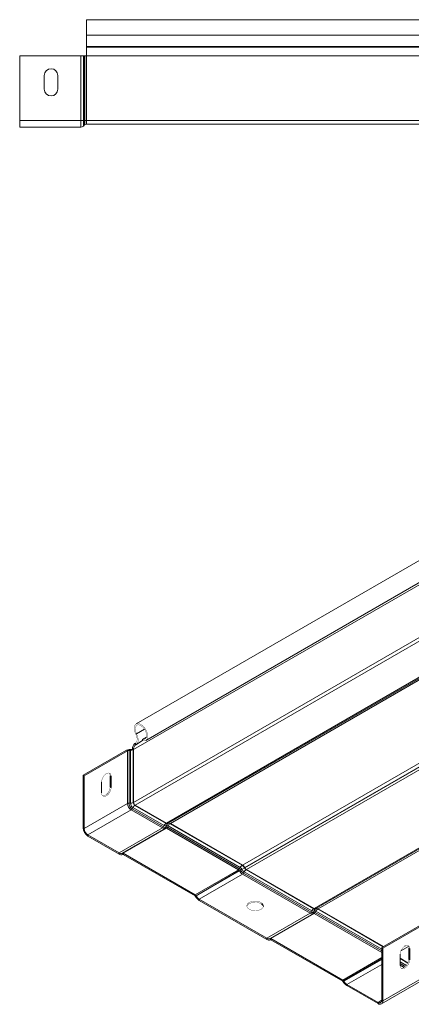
# Model space of a CAD drawing. Header units: millimetres. Extents: x 256 to 1193, y -1997 to 462.
# Tile 10 of 16: x 338 to 526, y -10 to 462. Entities that reach past the tile are written whole.
import ezdxf

# ---------------------------------------------------------------- set-up
doc = ezdxf.new("R2010")
doc.units = ezdxf.units.MM
doc.linetypes.add('K5LT32768', pattern=[0])
doc.linetypes.add('K5LT32769', pattern=[0])

msp = doc.modelspace()

# ---------------------------------------------------------------- linework, layer by layer
at = {"color": 7, "linetype": 'K5LT32768', "lineweight": 15}
for p, q in [((638.38, 461.62), (370.38, 461.62)), ((370.38, 454.17), (370.38, 461.62)), ((370.38, 454.17), (638.38, 454.17)), ((370.38, 448.86), (370.38, 454.17)), ((370.38, 448.49), (370.38, 448.86)), ((370.38, 448.86), (638.38, 448.86)), ((370.38, 444.36), (370.38, 448.49)), ((370.38, 448.49), (638.38, 448.49)), ((367.71, 444.36), (338.38, 444.36)), ((338.38, 413.42), (338.38, 444.36)), ((367.71, 413.42), (367.71, 444.36)), ((368.89, 444.36), (367.71, 444.36)), ((368.89, 413.42), (368.89, 444.36)), ((369.36, 444.36), (368.89, 444.36)), ((369.36, 413.42), (369.36, 444.36)), ((370.18, 444.36), (369.36, 444.36)), ((370.18, 413.42), (370.18, 444.36)), ((370.38, 444.36), (370.18, 444.36)), ((370.38, 413.42), (370.38, 444.36)), ((350.13, 434.87), (350.13, 428.37)), ((356.63, 428.37), (356.63, 434.87)), ((367.71, 413.42), (338.38, 413.42)), ((338.38, 410.22), (338.38, 413.42)), ((367.71, 410.22), (338.38, 410.22)), ((367.71, 410.22), (367.71, 413.42)), ((368.89, 413.42), (367.71, 413.42)), ((368.89, 410.74), (368.89, 413.42)), ((369.36, 413.42), (368.89, 413.42)), ((369.36, 411.26), (368.89, 410.74)), ((369.36, 411.26), (369.36, 413.42)), ((370.18, 413.42), (369.36, 413.42)), ((370.18, 411.62), (370.18, 413.42)), ((370.38, 413.42), (370.18, 413.42)), ((370.38, 411.62), (370.18, 411.62)), ((370.38, 411.62), (370.38, 413.42)), ((370.38, 411.62), (543.38, 411.62)), ((583.64, 233.98), (394.14, 124.58)), ((392.89, 112.29), (582.4, 221.69)), ((398.69, 116.7), (588.19, 226.09)), ((392.89, 87.02), (582.4, 196.42)), ((393.67, 85.68), (583.18, 195.08)), ((408.58, 77.07), (598.09, 186.47)), ((409.42, 77.04), (598.92, 186.44)), ((410.52, 76.93), (600.02, 186.33)), ((444.99, 57.03), (634.5, 166.43)), ((446.09, 55.87), (635.6, 165.27)), ((446.17, 55.73), (635.68, 165.13)), ((446.92, 54.94), (636.43, 164.33)), ((479.29, 36.25), (668.8, 145.65)), ((480.13, 36.22), (669.63, 145.62)), ((481.23, 36.11), (670.73, 145.51)), ((393.94, 119.69), (394.32, 119.84)), ((397.12, 117.19), (399.04, 118.3)), ((393.81, 115.43), (393.57, 115.28)), ((393.57, 115.28), (393.92, 114.67)), ((393.81, 115.43), (394.17, 114.83)), ((394.17, 114.83), (393.92, 114.67)), ((397.24, 116.57), (397.12, 117.19)), ((389.52, 112.06), (368.78, 100.08)), ((390.02, 111.77), (369.28, 99.8)), ((390.02, 111.77), (389.52, 112.06)), ((390.02, 111.77), (390.02, 86.51)), ((390.7, 111.92), (390.73, 112.33)), ((390.7, 111.92), (390.7, 86.66)), ((391.4, 111.9), (390.7, 111.92)), ((391.43, 112.31), (390.73, 112.33)), ((391.4, 111.9), (391.43, 112.31)), ((391.4, 111.9), (391.4, 86.64)), ((392.4, 112.57), (392.26, 112.49)), ((392.75, 112.21), (392.26, 112.49)), ((392.4, 112.57), (392.89, 112.29)), ((392.89, 112.29), (392.75, 112.21)), ((392.75, 112.21), (392.75, 86.94)), ((392.89, 112.29), (392.89, 87.02)), ((368.78, 100.08), (368.78, 74.82)), ((369.28, 99.8), (368.78, 100.08)), ((369.28, 99.8), (369.28, 74.53)), ((381.69, 99.78), (382.18, 99.5)), ((381.69, 94.48), (381.69, 99.78)), ((382.18, 94.19), (382.18, 99.5)), ((377.59, 96.85), (377.59, 91.54)), ((381.69, 94.48), (382.18, 94.19)), ((390.02, 86.51), (369.28, 74.53)), ((391.4, 86.64), (390.7, 86.66)), ((392.89, 87.02), (392.75, 86.94)), ((393.67, 85.68), (393.53, 85.6)), ((393.53, 85.6), (408.44, 76.99)), ((393.67, 85.68), (408.58, 77.07)), ((391.79, 83.45), (371.04, 71.47)), ((391.79, 83.45), (406.7, 74.84)), ((392.59, 84.57), (392.26, 83.96)), ((392.26, 83.96), (407.17, 75.35)), ((392.59, 84.57), (407.5, 75.96)), ((407.5, 75.96), (407.17, 75.35)), ((408.58, 77.07), (408.44, 76.99)), ((408.55, 75.86), (408.47, 75.22)), ((408.63, 75.91), (408.55, 75.27)), ((408.55, 75.86), (408.63, 75.91)), ((409.43, 75.83), (409.1, 75.21)), ((409.27, 76.96), (409.19, 76.91)), ((409.42, 77.04), (409.27, 76.96)), ((409.33, 77), (409.42, 77.04)), ((409.43, 75.83), (443.91, 55.93)), ((410.52, 76.93), (410.37, 76.85)), ((410.37, 76.85), (444.85, 56.95)), ((410.52, 76.93), (444.99, 57.03)), ((369.28, 74.53), (368.78, 74.82)), ((371.04, 71.47), (371.04, 70.9)), ((371.04, 71.47), (385.96, 62.86)), ((371.04, 70.9), (385.96, 62.29)), ((406.7, 74.84), (385.96, 62.86)), ((408.23, 74.74), (387.49, 62.77)), ((408.63, 74.7), (387.89, 62.73)), ((408.15, 74.69), (408.23, 74.74)), ((408.47, 75.22), (408.55, 75.27)), ((408.63, 74.7), (443.11, 54.8)), ((409.1, 75.21), (443.58, 55.31)), ((385.96, 62.86), (385.96, 62.29)), ((387.41, 62.72), (387.49, 62.77)), ((387.41, 62.72), (387.76, 62.11)), ((387.49, 62.77), (387.84, 62.16)), ((387.76, 62.11), (387.84, 62.16)), ((387.84, 62.16), (387.76, 62.11)), ((387.89, 62.73), (387.89, 62.16)), ((387.89, 62.73), (422.37, 42.83)), ((387.89, 62.16), (422.37, 42.25)), ((444.99, 57.03), (444.85, 56.95)), ((443.11, 54.8), (422.37, 42.83)), ((443.51, 54.38), (422.77, 42.4)), ((443.59, 54.23), (422.85, 42.26)), ((445.04, 52.7), (424.3, 40.73)), ((443.51, 54.38), (443.59, 54.23)), ((443.91, 55.93), (443.58, 55.31)), ((444.72, 55.07), (444.12, 54.73)), ((444.12, 54.73), (444.21, 54.59)), ((444.8, 54.93), (444.21, 54.59)), ((444.72, 55.07), (444.8, 54.93)), ((445.04, 52.7), (477.41, 34.02)), ((445.84, 53.83), (445.51, 53.22)), ((445.51, 53.22), (477.88, 34.53)), ((445.84, 53.83), (478.21, 35.14)), ((446.09, 55.87), (445.95, 55.79)), ((445.95, 55.79), (446.03, 55.65)), ((446.17, 55.73), (446.03, 55.65)), ((446.09, 55.87), (446.17, 55.73)), ((446.92, 54.94), (446.78, 54.85)), ((446.78, 54.85), (479.15, 36.17)), ((446.92, 54.94), (479.29, 36.25)), ((422.37, 42.83), (422.37, 42.25)), ((422.77, 42.4), (422.42, 42.2)), ((422.42, 42.2), (422.5, 42.06)), ((422.85, 42.26), (422.5, 42.06)), ((422.77, 42.4), (422.85, 42.26)), ((424.3, 40.73), (424.3, 40.16)), ((424.3, 40.73), (456.67, 22.04)), ((424.3, 40.16), (456.67, 21.47)), ((477.41, 34.02), (456.67, 22.04)), ((478.94, 33.92), (458.2, 21.95)), ((479.34, 33.88), (458.6, 21.91)), ((478.21, 35.14), (477.88, 34.53)), ((478.86, 33.87), (478.94, 33.92)), ((479.29, 36.25), (479.15, 36.17)), ((479.26, 35.04), (479.18, 34.4)), ((479.18, 34.4), (479.26, 34.45)), ((479.34, 35.09), (479.26, 34.45)), ((479.26, 35.04), (479.34, 35.09)), ((480.14, 35.01), (479.81, 34.39)), ((479.99, 36.14), (479.9, 36.09)), ((480.13, 36.22), (479.99, 36.14)), ((480.04, 36.17), (480.13, 36.22)), ((481.23, 36.11), (481.09, 36.03)), ((481.23, 36.11), (512.5, 18.06)), ((532.43, 29.56), (511.69, 17.59)), ((532.92, 29.27), (512.18, 17.3)), ((456.67, 22.04), (456.67, 21.47)), ((458.12, 21.9), (458.2, 21.95)), ((458.12, 21.9), (458.47, 21.29)), ((458.2, 21.95), (458.55, 21.34)), ((458.47, 21.29), (458.55, 21.34)), ((458.55, 21.34), (458.47, 21.29)), ((458.6, 21.91), (493.08, 2)), ((458.6, 21.91), (458.6, 21.34)), ((458.6, 21.34), (493.08, 1.43)), ((511.69, 17.59), (512.18, 17.3)), ((511.69, -7.68), (511.69, 17.59)), ((512.18, -7.96), (512.18, 17.3)), ((520.49, 14.35), (520.49, 9.04)), ((524.59, 17.29), (525.09, 17)), ((524.59, 17.29), (524.59, 11.98)), ((525.09, 11.69), (525.09, 17)), ((520.49, 12.47), (524.22, 10.31)), ((524.59, 11.98), (525.09, 11.69)), ((493.08, 2), (493.08, 1.43)), ((493.48, 1.58), (493.13, 1.38)), ((493.13, 1.38), (493.21, 1.24)), ((493.56, 1.44), (493.21, 1.24)), ((493.48, 1.58), (493.56, 1.44)), ((511.52, -9.43), (532.26, 2.54)), ((532.92, 4.01), (512.18, -7.96)), ((495.01, -0.09), (495.01, -0.66)), ((495.01, -0.09), (509.92, -8.7)), ((495.01, -0.66), (509.92, -9.27)), ((509.92, -8.7), (509.92, -9.27)), ((511.69, -7.68), (512.18, -7.96))]:
    msp.add_line(p, q, dxfattribs=at)
at = {"color": 8, "linetype": 'K5LT32769', "lineweight": 15, "true_color": 0x808080}
for p, q in [((370.38, 444.36), (543.38, 444.36)), ((370.38, 413.42), (543.38, 413.42)), ((394.32, 119.84), (398.15, 122.05)), ((393.92, 114.67), (397.24, 116.59)), ((394.17, 114.83), (397.24, 116.6)), ((479.34, 33.88), (511.69, 15.21)), ((479.81, 34.39), (511.69, 15.99)), ((480.14, 35.01), (511.69, 16.8)), ((481.09, 36.03), (512.36, 17.98)), ((520.85, 15.97), (524.47, 18.06)), ((522.57, 18.19), (523.01, 18.44)), ((511.69, 12.75), (493.08, 2)), ((511.69, 12.1), (493.48, 1.58)), ((511.69, 11.91), (493.56, 1.44)), ((511.69, 9.54), (495.01, -0.09)), ((520.49, 12.3), (524.16, 10.18)), ((520.49, 10.74), (523.45, 9.03)), ((520.49, 9.93), (522.96, 8.5)), ((520.49, 9.15), (522.38, 8.05)), ((511.69, -7.68), (509.92, -8.7))]:
    msp.add_line(p, q, dxfattribs=at)
at = {"color": 7, "linetype": 'K5LT32768', "const_width": 0.15}
for points in [[(397.24, 116.57), (398.09, 116.5), (398.79, 116.76), (399.31, 117.34), (399.58, 118.19), (399.61, 119.24), (399.37, 120.39), (398.89, 121.57), (398.21, 122.68), (397.39, 123.61), (396.48, 124.31), (395.57, 124.71), (394.73, 124.77), (394.03, 124.51), (393.52, 123.93), (393.24, 123.08), (393.22, 122.03), (393.46, 120.87), (393.94, 119.69)], [(397.12, 117.19), (397.91, 117.15), (398.55, 117.46), (398.97, 118.09), (399.13, 118.99), (399.01, 120.06), (398.63, 121.18), (398.01, 122.25), (397.24, 123.15), (396.38, 123.8), (395.52, 124.12), (394.75, 124.09), (394.15, 123.7), (393.79, 122.99), (393.69, 122.05), (393.87, 120.96), (394.32, 119.84)], [(393.94, 119.69), (394.23, 119.04), (394.44, 118.38), (394.56, 117.73), (394.59, 117.12), (394.52, 116.57), (394.37, 116.1), (394.13, 115.71), (393.81, 115.43)], [(394.32, 119.84), (394.66, 119.07), (394.9, 118.29), (395.05, 117.53), (395.08, 116.82), (395.01, 116.17), (394.82, 115.61), (394.54, 115.16), (394.17, 114.83)], [(382.18, 99.5), (382.04, 100.33), (381.64, 100.89), (381.03, 101.13), (380.28, 101.02), (379.48, 100.55), (378.73, 99.81), (378.12, 98.86), (377.72, 97.83), (377.59, 96.85)], [(381.69, 99.78), (381.55, 100.61), (381.24, 101.1)], [(377.59, 91.54), (377.72, 90.71), (378.12, 90.14), (378.73, 89.9), (379.48, 90.02), (380.28, 90.48), (381.03, 91.23), (381.64, 92.17), (382.04, 93.2), (382.18, 94.19)], [(378.03, 90.23), (378.24, 90.19), (378.99, 90.31), (379.79, 90.77), (380.54, 91.52), (381.15, 92.46), (381.55, 93.49), (381.69, 94.48)], [(444.12, 54.73), (444.04, 54.69), (443.96, 54.64), (443.88, 54.59), (443.8, 54.55), (443.72, 54.5), (443.65, 54.46), (443.57, 54.42), (443.51, 54.38)], [(444.21, 54.59), (444.13, 54.54), (444.05, 54.5), (443.96, 54.45), (443.88, 54.4), (443.81, 54.36), (443.73, 54.32), (443.66, 54.27), (443.59, 54.23)], [(445.95, 55.79), (445.81, 55.71), (445.67, 55.62), (445.52, 55.54), (445.36, 55.45), (445.2, 55.35), (445.04, 55.26), (444.88, 55.17), (444.72, 55.07)], [(446.03, 55.65), (445.9, 55.57), (445.75, 55.48), (445.6, 55.39), (445.44, 55.3), (445.28, 55.21), (445.12, 55.12), (444.96, 55.02), (444.8, 54.93)], [(453.92, 35.88), (454.63, 36.43), (455.02, 37.08), (455.06, 37.77), (454.76, 38.43), (454.12, 39.02), (453.22, 39.46), (452.12, 39.74), (450.94, 39.82), (449.77, 39.69), (448.71, 39.37), (447.87, 38.88), (447.31, 38.27), (447.09, 37.6), (447.23, 36.91), (447.7, 36.28), (448.48, 35.76), (449.49, 35.39), (450.64, 35.21), (451.83, 35.24), (452.96, 35.47), (453.92, 35.88)], [(453.92, 38.57), (452.96, 38.98), (451.83, 39.21), (450.64, 39.23), (449.49, 39.05), (448.48, 38.69), (447.7, 38.17), (447.23, 37.54), (447.12, 37.22)], [(525.09, 17), (524.95, 17.83), (524.55, 18.4), (523.94, 18.64), (523.19, 18.52), (522.39, 18.06), (521.64, 17.31), (521.03, 16.36), (520.63, 15.33), (520.49, 14.35)], [(524.15, 18.6), (524.45, 18.11), (524.59, 17.29)], [(520.49, 9.04), (520.63, 8.21), (521.03, 7.64), (521.64, 7.4), (522.39, 7.52), (523.19, 7.98), (523.94, 8.73), (524.55, 9.68), (524.95, 10.71), (525.09, 11.69)], [(524.59, 11.98), (524.45, 10.99), (524.05, 9.96), (523.44, 9.02), (522.69, 8.27), (521.9, 7.81), (521.15, 7.69), (520.94, 7.73)]]:
    msp.add_lwpolyline(points, dxfattribs=at)
at = {"color": 7, "linetype": 'K5LT32768', "lineweight": 15}
for centre, radius, start, end in [((353.38, 434.87), 3.25, 0, 180), ((353.38, 428.37), 3.25, 180, 0), ((367.71, 411.82), 1.6, 270, 317.6859), ((370.18, 410.52), 1.1, 90, 137.6859), ((395.46, 112.86), 3.07, 128.0098, 185.2563), ((395.6, 112.54), 2.71, 128.011, 185.2556), ((390.62, 109.99), 2.34, 87.2888, 117.8998), ((390.63, 110.61), 1.32, 87.2867, 117.9018), ((391.52, 114.54), 2.63, 267.2918, 297.8967), ((391.5, 113.92), 1.61, 267.2853, 297.9008), ((390.63, 85.34), 1.32, 87.2867, 117.9018), ((393.86, 86.68), 3.84, 182.605, 237.3949), ((394.08, 86.81), 3.39, 182.6054, 237.3947), ((391.52, 89.27), 2.63, 267.2918, 297.8967), ((393.99, 86.76), 2.59, 182.6048, 237.395), ((394.93, 83.36), 2.63, 122.0966, 152.711), ((394.44, 87.02), 1.69, 182.6061, 237.394), ((394.58, 87.1), 1.69, 182.6061, 237.394), ((391.09, 84.56), 1.32, 302.0958, 332.7117), ((409.84, 74.76), 2.63, 122.0966, 152.711), ((408.11, 76.82), 1.05, 234.3813, 294.3145), ((408.88, 77.6), 0.754, 234.3816, 294.3139), ((409.91, 75.75), 1.37, 121.5619, 175.2862), ((409.02, 77.68), 0.754, 234.3816, 294.3139), ((409.99, 75.8), 1.37, 121.563, 175.2862), ((408.96, 75.17), 0.811, 54.3814, 114.3148), ((409.73, 75.95), 1.11, 54.3821, 114.3137), ((409.87, 76.03), 1.11, 54.3821, 114.3137), ((411.77, 74.62), 2.63, 122.0966, 152.7109), ((373.69, 75.04), 4.92, 182.6052, 237.3948), ((373.11, 74.71), 3.84, 182.605, 237.3949), ((406, 75.95), 1.32, 302.0958, 332.7117), ((407.55, 76.02), 1.46, 234.3813, 294.3145), ((407.93, 76.41), 1.31, 234.3815, 294.3142), ((407.79, 75.28), 0.684, 301.5582, 355.2899), ((407.87, 75.32), 0.684, 301.5616, 355.2865), ((408.4, 74.37), 0.402, 54.3814, 114.3151), ((408.78, 74.77), 0.55, 54.3816, 114.3149), ((407.93, 75.82), 1.32, 302.0958, 332.7117), ((386.81, 64.05), 1.46, 234.3813, 294.3145), ((387.01, 63.76), 1.81, 234.3816, 294.314), ((387.65, 62.4), 0.402, 54.3814, 114.3151), ((387.86, 62.12), 0.0503, 54.384, 114.3153), ((446.25, 54.72), 2.63, 122.0966, 152.7109), ((443.17, 54.26), 3.17, 28.8556, 58.0454), ((443.31, 54.34), 3.17, 28.8556, 58.0454), ((442.41, 55.91), 1.32, 302.0958, 332.7117), ((442.5, 53.82), 1.15, 28.8563, 58.0449), ((442.74, 53.97), 1.58, 28.8558, 58.0453), ((447.25, 56.25), 4.18, 208.8558, 238.0451), ((442.68, 53.95), 2.33, 28.8559, 58.0452), ((447.5, 56.4), 3.76, 208.8559, 238.0451), ((447.44, 56.39), 3.01, 208.8559, 238.0451), ((444.34, 53.82), 1.32, 302.0958, 332.7117), ((448.18, 52.62), 2.63, 122.0966, 152.711), ((447.93, 56.69), 2.16, 208.8554, 238.0453), ((448.07, 56.77), 2.16, 208.8554, 238.0453), ((421.75, 41.85), 1.15, 28.8563, 58.0449), ((422.29, 42.13), 0.144, 28.8584, 58.0463), ((427.05, 44.56), 5.19, 208.8556, 238.0453), ((426.51, 44.28), 4.18, 208.8558, 238.0451), ((453.05, 36.68), 2.08, 15.0916, 65.4323), ((476.71, 35.13), 1.32, 302.0958, 332.7117), ((478.26, 35.2), 1.46, 234.3823, 294.3135), ((478.64, 35.59), 1.31, 234.3824, 294.3134), ((480.55, 33.94), 2.63, 122.0966, 152.711), ((478.82, 36), 1.05, 234.3824, 294.3134), ((478.5, 34.46), 0.684, 301.5616, 355.2865), ((478.58, 34.5), 0.684, 301.5596, 355.2884), ((479.11, 33.55), 0.402, 54.3829, 114.3122), ((479.59, 36.78), 0.754, 234.3818, 294.3146), ((480.62, 34.93), 1.37, 121.563, 175.2862), ((479.49, 33.95), 0.55, 54.382, 114.3134), ((479.73, 36.86), 0.754, 234.3818, 294.3146), ((480.7, 34.98), 1.37, 121.5612, 175.2869), ((479.67, 34.35), 0.811, 54.3821, 114.3134), ((478.64, 35), 1.32, 302.0958, 332.7117), ((480.44, 35.13), 1.11, 54.3821, 114.3137), ((480.58, 35.21), 1.11, 54.3821, 114.3137), ((482.48, 33.8), 2.63, 122.0966, 152.7109), ((457.52, 23.23), 1.46, 234.3823, 294.3135), ((457.72, 22.94), 1.81, 234.3819, 294.314), ((458.36, 21.58), 0.402, 54.3829, 114.3122), ((458.57, 21.3), 0.0503, 54.3874, 114.3005), ((492.47, 1.03), 1.15, 28.8554, 58.0456), ((493, 1.31), 0.144, 28.8551, 58.0468), ((497.76, 3.74), 5.19, 208.8556, 238.0454), ((497.22, 3.46), 4.18, 208.8556, 238.0454), ((510.61, -7.85), 1.09, 230.7967, 9.2141), ((510.8, -8.19), 1.4, 230.7968, 9.2139)]:
    msp.add_arc(centre, radius, start, end, dxfattribs=at)

doc.saveas('drawing.dxf')
